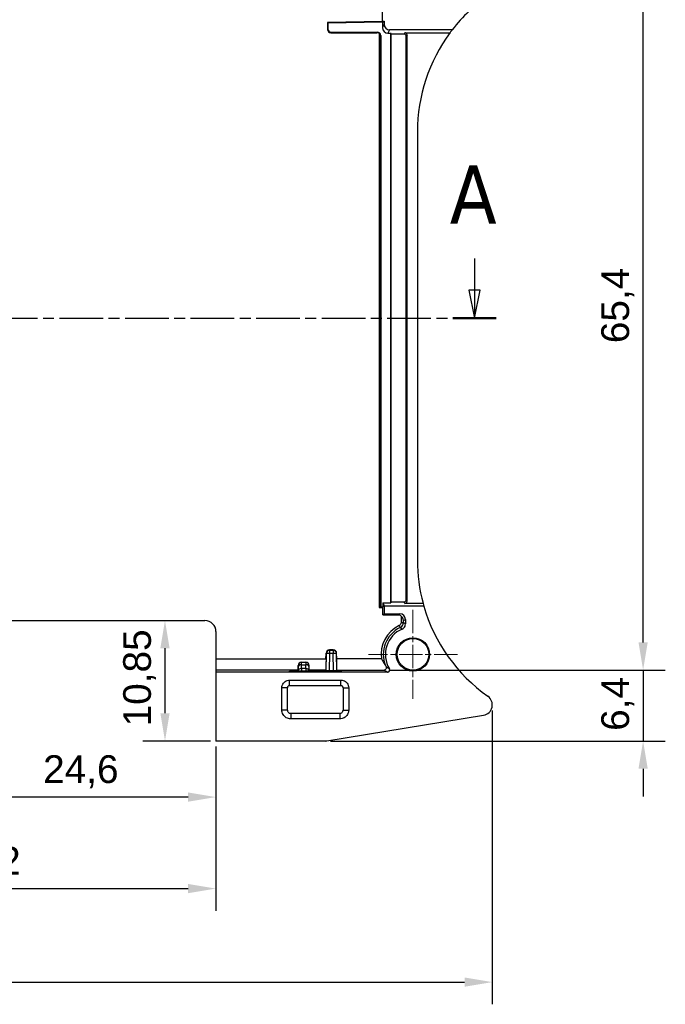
# Model space of a CAD drawing. Header units: millimetres. Extents: x 0 to 420, y 0 to 297.
# Tile 9 of 14: x 110 to 168, y 147 to 236. Entities that reach past the tile are written whole.
import ezdxf

# ---------------------------------------------------------------- set-up
doc = ezdxf.new("R2010")
doc.units = ezdxf.units.MM
doc.linetypes.add('CHAIN', pattern=[0.3543, 0.2362, -0.0295, 0.0591, -0.0295])
doc.linetypes.add('LONG_DASH_DOTTED', pattern=[0.3001, 0.2362, -0.0295, 0.0049, -0.0295])
for name, color, linetype, lineweight, true_color in [('Centro(ISO)', 137, 'Continuous', 18, 0x408080), ('Linee di vista in sezione(ISO)', 98, 'LONG_DASH_DOTTED', 25, 0x004000), ('Spigoli visibili(ISO)', 176, 'Continuous', 25, 0x000080)]:
    doc.layers.add(name, color=color, linetype=linetype, lineweight=lineweight, true_color=true_color)
doc.layers.add('Quote(ISO)', color=7, linetype='Continuous', lineweight=25)
doc.layers.add('Spigoli tangenti visibili(ISO)', color=7, linetype='Continuous', lineweight=25)
doc.styles.add('Federico-Quote', font='arial.ttf')
doc.styles.add('Label Text (ISO)', font='tahoma.ttf')
doc.dimstyles.new('X.XXX', dxfattribs={"dimtxt": 2.5, "dimasz": 2.5, "dimexe": 2, "dimexo": 0.5, "dimgap": 0.762, "dimtad": 1, "dimdec": 1, "dimrnd": 1e-08, "dimtxsty": 'Federico-Quote', "dimcen": 0.09, "dimdle": 10, "dimclrd": 7, "dimclre": 7, "dimclrt": 7, "dimazin": 2, "dimtfac": 1, "dimtmove": 0, "dimatfit": 3, "dimfxl": 1, "dimtolj": 1, "dimlwd": 25, "dimlwe": 25, "dimarcsym": 0})

# ---------------------------------------------------------------- blocks, each defined once
blk = doc.blocks.new('2dTransSection0')
at = {"layer": 'Linee di vista in sezione(ISO)', "linetype": 'Continuous'}
for p, q in [((55.985, 214.456), (55.985, 211.588)), ((150.482, 214.456), (150.482, 211.588)), ((55.485, 211.588), (55.985, 209.088)), ((56.485, 211.588), (55.485, 211.588)), ((55.985, 211.588), (55.985, 209.088)), ((55.985, 209.088), (56.485, 211.588)), ((149.982, 211.588), (150.482, 209.088)), ((150.982, 211.588), (149.982, 211.588)), ((150.482, 211.588), (150.482, 209.088)), ((150.482, 209.088), (150.982, 211.588))]:
    blk.add_line(p, q, dxfattribs=at)
at = {"layer": 'Linee di vista in sezione(ISO)', "linetype": 'CHAIN', "ltscale": 16.669703}
blk.add_line((54.032, 209.088), (152.435, 209.088), dxfattribs=at)
at = {"layer": 'Linee di vista in sezione(ISO)', "linetype": 'Continuous', "lineweight": 50}
for p, q in [((54.032, 209.088), (57.938, 209.088)), ((148.529, 209.088), (152.435, 209.088))]:
    blk.add_line(p, q, dxfattribs=at)
at = {"layer": 'Linee di vista in sezione(ISO)', "linetype": 'Continuous', "flags": 128}
for points in [[(55.485, 211.588), (55.985, 209.088), (56.485, 211.588), (55.485, 211.588)], [(149.982, 211.588), (150.482, 209.088), (150.982, 211.588), (149.982, 211.588)]]:
    blk.add_lwpolyline(points, dxfattribs=at)
at = {"layer": 'Linee di vista in sezione(ISO)'}
for points in [[(55.485, 211.588), (55.985, 209.088), (56.485, 211.588), (55.485, 211.588)], [(149.982, 211.588), (150.482, 209.088), (150.982, 211.588), (149.982, 211.588)]]:
    blk.add_solid(points, dxfattribs=at)
at = {"layer": 'Linee di vista in sezione(ISO)', "char_height": 5.25, "attachment_point": 7, "style": 'Label Text (ISO)'}
for insert in [(53.752, 217.588), (148.249, 217.588)]:
    blk.add_mtext('A', dxfattribs=dict(at, insert=insert))
blk = doc.blocks.new('*D14')
at = {"layer": 'Defpoints', "color": 0, "linetype": 'Continuous', "transparency": 16777216}
for p in [(152.087, 174.244), (52.087, 173.037), (152.087, 149.272)]:
    blk.add_point(p, dxfattribs=at)
at = {"layer": 'Quote(ISO)', "color": 7, "linetype": 'Continuous', "lineweight": 25, "transparency": 16777216}
for p, q in [((152.087, 173.744), (152.087, 147.272)), ((52.087, 172.537), (52.087, 147.272)), ((54.587, 149.272), (149.587, 149.272))]:
    blk.add_line(p, q, dxfattribs=at)
at = {"layer": 'Quote(ISO)', "color": 7, "linetype": 'Continuous', "transparency": 16777216}
for points in [[(54.587, 149.689), (54.587, 148.855), (52.087, 149.272)], [(149.587, 149.689), (149.587, 148.855), (152.087, 149.272)]]:
    blk.add_solid(points, dxfattribs=at)
at = {"layer": 'Quote(ISO)', "color": 7, "linetype": 'Continuous', "lineweight": 25, "transparency": 16777216, "insert": (99.447, 152.587), "char_height": 2.5, "attachment_point": 1, "style": 'Federico-Quote'}
blk.add_mtext('\\A1;100', dxfattribs=at)
blk = doc.blocks.new('*D15')
at = {"layer": 'Defpoints', "color": 0, "linetype": 'Continuous', "transparency": 16777216}
for p in [(142.35, 177.371), (137.02, 170.988), (165.671, 170.988)]:
    blk.add_point(p, dxfattribs=at)
at = {"layer": 'Quote(ISO)', "color": 7, "linetype": 'Continuous', "lineweight": 25, "transparency": 16777216}
for p, q in [((165.671, 179.871), (165.671, 182.371)), ((142.85, 177.371), (167.671, 177.371)), ((165.671, 177.371), (165.671, 170.988)), ((137.52, 170.988), (167.671, 170.988)), ((165.671, 168.488), (165.671, 165.988))]:
    blk.add_line(p, q, dxfattribs=at)
at = {"layer": 'Quote(ISO)', "color": 7, "linetype": 'Continuous', "transparency": 16777216}
for points in [[(165.254, 179.871), (166.087, 179.871), (165.671, 177.371)], [(165.254, 168.488), (166.087, 168.488), (165.671, 170.988)]]:
    blk.add_solid(points, dxfattribs=at)
at = {"layer": 'Quote(ISO)', "color": 7, "linetype": 'Continuous', "lineweight": 25, "transparency": 16777216, "insert": (161.904, 171.902), "char_height": 2.5, "attachment_point": 1, "rotation": 90, "style": 'Federico-Quote'}
blk.add_mtext('\\A1;6,4', dxfattribs=at)
blk = doc.blocks.new('*D16')
at = {"layer": 'Defpoints', "color": 0, "linetype": 'Continuous', "transparency": 16777216}
for p in [(140.936, 242.764), (165.671, 242.764), (142.35, 177.371)]:
    blk.add_point(p, dxfattribs=at)
at = {"layer": 'Quote(ISO)', "color": 7, "linetype": 'Continuous', "lineweight": 25, "transparency": 16777216}
for p, q in [((141.436, 242.764), (167.671, 242.764)), ((165.671, 179.871), (165.671, 240.264)), ((142.85, 177.371), (167.671, 177.371))]:
    blk.add_line(p, q, dxfattribs=at)
at = {"layer": 'Quote(ISO)', "color": 7, "linetype": 'Continuous', "transparency": 16777216}
for points in [[(165.254, 240.264), (166.087, 240.264), (165.671, 242.764)], [(165.254, 179.871), (166.087, 179.871), (165.671, 177.371)]]:
    blk.add_solid(points, dxfattribs=at)
at = {"layer": 'Quote(ISO)', "color": 7, "linetype": 'Continuous', "lineweight": 25, "transparency": 16777216, "insert": (161.904, 206.819), "char_height": 2.5, "attachment_point": 1, "rotation": 90, "style": 'Federico-Quote'}
blk.add_mtext('\\A1;65,4', dxfattribs=at)
blk = doc.blocks.new('*D18')
at = {"layer": 'Defpoints', "color": 0, "linetype": 'Continuous', "transparency": 16777216}
for p in [(127.187, 170.988), (102.587, 168.49), (102.587, 165.937)]:
    blk.add_point(p, dxfattribs=at)
at = {"layer": 'Quote(ISO)', "color": 7, "linetype": 'Continuous', "lineweight": 25, "transparency": 16777216}
for p, q in [((127.187, 170.488), (127.187, 163.937)), ((102.587, 167.99), (102.587, 163.937)), ((124.687, 165.937), (105.087, 165.937))]:
    blk.add_line(p, q, dxfattribs=at)
at = {"layer": 'Quote(ISO)', "color": 7, "linetype": 'Continuous', "transparency": 16777216}
for points in [[(105.087, 166.354), (105.087, 165.52), (102.587, 165.937)], [(124.687, 166.354), (124.687, 165.52), (127.187, 165.937)]]:
    blk.add_solid(points, dxfattribs=at)
at = {"layer": 'Quote(ISO)', "color": 7, "linetype": 'Continuous', "lineweight": 25, "transparency": 16777216, "insert": (111.62, 169.704), "char_height": 2.5, "attachment_point": 1, "style": 'Federico-Quote'}
blk.add_mtext('\\A1;24,6', dxfattribs=at)
blk = doc.blocks.new('*D20')
at = {"layer": 'Defpoints', "color": 0, "linetype": 'Continuous', "transparency": 16777216}
for p in [(122.599, 181.838), (122.599, 170.988), (127.187, 170.988)]:
    blk.add_point(p, dxfattribs=at)
at = {"layer": 'Quote(ISO)', "color": 7, "linetype": 'Continuous', "lineweight": 25, "transparency": 16777216}
for p, q in [((122.599, 179.338), (122.599, 173.488)), ((126.687, 170.988), (120.599, 170.988))]:
    blk.add_line(p, q, dxfattribs=at)
at = {"layer": 'Quote(ISO)', "color": 7, "linetype": 'Continuous', "transparency": 16777216}
for points in [[(122.182, 179.338), (123.016, 179.338), (122.599, 181.838)], [(122.182, 173.488), (123.016, 173.488), (122.599, 170.988)]]:
    blk.add_solid(points, dxfattribs=at)
at = {"layer": 'Quote(ISO)', "color": 7, "linetype": 'Continuous', "lineweight": 25, "transparency": 16777216, "insert": (118.832, 172.304), "char_height": 2.5, "attachment_point": 1, "rotation": 90, "style": 'Federico-Quote'}
blk.add_mtext('\\A1;10,85', dxfattribs=at)
blk = doc.blocks.new('*D34')
at = {"layer": 'Defpoints', "color": 0, "linetype": 'Continuous', "transparency": 16777216}
for p in [(84.987, 174.185), (127.187, 170.988), (127.187, 157.695)]:
    blk.add_point(p, dxfattribs=at)
at = {"layer": 'Quote(ISO)', "color": 7, "linetype": 'Continuous', "lineweight": 25, "transparency": 16777216}
for p, q in [((84.987, 173.685), (84.987, 155.695)), ((127.187, 170.488), (127.187, 155.695)), ((87.487, 157.695), (124.687, 157.695))]:
    blk.add_line(p, q, dxfattribs=at)
at = {"layer": 'Quote(ISO)', "color": 7, "linetype": 'Continuous', "transparency": 16777216}
for points in [[(87.487, 158.111), (87.487, 157.278), (84.987, 157.695)], [(124.687, 158.111), (124.687, 157.278), (127.187, 157.695)]]:
    blk.add_solid(points, dxfattribs=at)
at = {"layer": 'Quote(ISO)', "color": 7, "linetype": 'Continuous', "lineweight": 25, "transparency": 16777216, "insert": (102.803, 161.461), "char_height": 2.5, "attachment_point": 1, "style": 'Federico-Quote'}
blk.add_mtext('\\A1;42,2', dxfattribs=at)

msp = doc.modelspace()

# ---------------------------------------------------------------- linework, layer by layer
at = {"layer": 'Centro(ISO)', "linetype": 'CHAIN', "ltscale": 8.88956}
for p, q in [((144.937, 182.788), (144.937, 174.788)), ((148.937, 178.788), (140.937, 178.788))]:
    msp.add_line(p, q, dxfattribs=at)
at = {"layer": 'Spigoli tangenti visibili(ISO)'}
for p, q in [((137.281, 235.132), (137.237, 235.088)), ((142.335, 235.54), (142.187, 235.243)), ((142.835, 235.04), (142.687, 234.743)), ((137.581, 234.832), (137.537, 234.788)), ((141.687, 234.788), (141.731, 234.832)), ((141.892, 234.707), (141.892, 183.521)), ((141.987, 234.489), (142.031, 234.532)), ((144.204, 234.788), (144.137, 234.656)), ((144.403, 234.588), (144.337, 234.456)), ((144.403, 183.588), (144.337, 183.721)), ((141.892, 183.521), (141.892, 183.024)), ((144.204, 183.388), (144.137, 183.521)), ((143.759, 182.437), (143.567, 182.341)), ((143.871, 182.238), (143.871, 181.653)), ((144.071, 181.843), (144.259, 181.937)), ((144.071, 181.653), (144.071, 181.843)), ((143.7, 181.382), (143.786, 181.201)), ((143.871, 181.653), (144.071, 181.653)), ((137.413, 179.15), (137.413, 179.188)), ((137.413, 179.15), (137.413, 178.856)), ((137.761, 179.15), (137.413, 179.15)), ((137.761, 179.15), (137.761, 179.188)), ((137.761, 179.15), (137.761, 178.856)), ((137.104, 178.371), (127.187, 178.371)), ((137.113, 178.856), (137.087, 177.35)), ((137.113, 178.856), (137.113, 178.894)), ((137.413, 178.856), (137.387, 177.345)), ((137.761, 178.856), (137.413, 178.856)), ((137.787, 177.345), (137.761, 178.856)), ((138.061, 178.856), (138.061, 178.894)), ((138.087, 177.35), (138.061, 178.856)), ((142.093, 178.381), (138.07, 178.381)), ((134.588, 177.371), (127.187, 177.371)), ((134.59, 177.474), (134.593, 177.63)), ((134.596, 177.794), (134.595, 177.794)), ((134.887, 177.511), (134.893, 177.854)), ((135.287, 177.511), (134.887, 177.511)), ((134.893, 177.854), (135.281, 177.854)), ((135.287, 177.511), (135.281, 177.854)), ((135.578, 177.794), (135.579, 177.794)), ((135.584, 177.473), (135.581, 177.63)), ((137.087, 177.371), (135.586, 177.371)), ((138.087, 177.371), (142.35, 177.371)), ((134.104, 177.23), (134.103, 177.277)), ((135.287, 177.277), (134.887, 177.277)), ((138.17, 177.23), (138.171, 177.277)), ((133.128, 173.779), (133.128, 175.776)), ((133.628, 175.776), (133.128, 175.776)), ((133.828, 176.476), (138.446, 176.476)), ((133.828, 175.976), (133.828, 176.476)), ((138.446, 175.976), (138.446, 176.476)), ((138.646, 175.776), (139.146, 175.776)), ((139.146, 175.776), (139.146, 173.779)), ((133.628, 173.779), (133.128, 173.779)), ((133.928, 173.48), (133.928, 172.98)), ((138.346, 172.98), (133.928, 172.98)), ((138.346, 173.48), (138.346, 172.98)), ((138.646, 173.779), (139.146, 173.779))]:
    msp.add_line(p, q, dxfattribs=at)
for centre, radius, start, end in [((144.937, 178.788), 2.874, 115.50534, 188.15216), ((144.937, 178.788), 2.674, 115.50534, 202.10512), ((134.896, 177.788), 0.3, 90, 179), ((135.278, 177.788), 0.3, 1, 90)]:
    msp.add_arc(centre, radius, start, end, dxfattribs=at)
for centre, major_axis, ratio, start_param, end_param in [((137.413, 178.85), (-0.3, 0), 0.999848, 4.712389, 6.265729), ((137.761, 178.85), (0.3, 0), 0.999848, 0.017456, 1.570796), ((137.413, 178.85), (-0.3, 0.005), 0.01745, 4.712693, 6.282881), ((137.761, 178.85), (0.3, 0.005), 0.01745, 0.000305, 1.570492), ((134.887, 177.282), (-0.3, 0.005), 0.765998, 4.725481, 6.283185), ((134.893, 177.625), (-0.3, 0.005), 0.765998, 4.72548, 6.282697), ((134.887, 177.269), (0, 0.317), 0.00001, 0.694694, 1.544609), ((134.884, 177.088), (0.012, 1), 0.000197, 5.585012, 6.283184), ((135.291, 177.088), (-0.012, 1), 0.000211, 0.000013, 0.698163), ((135.281, 177.625), (0.3, 0.005), 0.765998, 0.000528, 1.557705), ((135.287, 177.282), (0.3, 0.005), 0.765998, 0, 1.557705), ((135.287, 177.269), (0, 0.317), 0.000016, 0.698154, 1.544602)]:
    msp.add_ellipse(centre, major_axis=major_axis, ratio=ratio, start_param=start_param, end_param=end_param, dxfattribs=at)
for points, knots in [([(143.871, 181.653), (143.871, 181.623), (143.866, 181.592), (143.843, 181.517), (143.817, 181.475), (143.759, 181.417), (143.73, 181.396), (143.7, 181.382)], [-0.03356613, -0.03356613, -0.03356613, -0.03356613, -0.02456641, -0.02456641, -0.01016685, -0.01016685, 0, 0, 0, 0]), ([(143.786, 181.201), (143.837, 181.226), (143.884, 181.259), (143.981, 181.356), (144.024, 181.427), (144.063, 181.552), (144.071, 181.603), (144.071, 181.653)], [0, 0, 0, 0, 0.01016685, 0.01016685, 0.02456641, 0.02456641, 0.03356613, 0.03356613, 0.03356613, 0.03356613]), ([(143.822, 181.174), (143.838, 181.162), (143.854, 181.15), (143.87, 181.138), (143.886, 181.126), (143.901, 181.114), (143.93, 181.092), (143.943, 181.082), (143.956, 181.072)], [-0.900194, -0.900194, -0.900194, -0.900194, -0.6001293, -0.6001293, -0.6001293, -0.3000647, -0.3000647, -0.0500109, -0.0500109, -0.0500109, -0.0500109]), ([(144.259, 181.531), (144.245, 181.541), (144.23, 181.55), (144.198, 181.571), (144.181, 181.582), (144.163, 181.594), (144.146, 181.605), (144.128, 181.616), (144.111, 181.627)], [0.0500109, 0.0500109, 0.0500109, 0.0500109, 0.3000647, 0.3000647, 0.6001293, 0.6001293, 0.6001293, 0.900194, 0.900194, 0.900194, 0.900194]), ([(134.593, 177.63), (134.593, 177.635), (134.593, 177.64), (134.593, 177.645), (134.594, 177.674), (134.594, 177.699), (134.595, 177.72), (134.595, 177.728), (134.595, 177.736), (134.595, 177.743), (134.595, 177.757), (134.595, 177.768), (134.596, 177.776), (134.596, 177.783), (134.596, 177.787), (134.596, 177.79), (134.596, 177.792), (134.596, 177.794), (134.596, 177.794)], [0.0000001, 0.0000001, 0.0000001, 0.0000001, 0.0503262, 0.0503262, 0.0503262, 0.3333333, 0.3333333, 0.3333333, 0.4495491, 0.4495491, 0.4495491, 0.6666667, 0.6666667, 0.6666667, 0.8506106, 0.8506106, 0.8506106, 1, 1, 1, 1]), ([(135.581, 177.63), (135.581, 177.646), (135.581, 177.66), (135.58, 177.674), (135.58, 177.69), (135.58, 177.706), (135.58, 177.719), (135.579, 177.732), (135.579, 177.743), (135.579, 177.753), (135.579, 177.762), (135.579, 177.769), (135.579, 177.775), (135.579, 177.782), (135.579, 177.788), (135.578, 177.791), (135.578, 177.793), (135.578, 177.794), (135.578, 177.794)], [0.0000001, 0.0000001, 0.0000001, 0.0000001, 0.1483368, 0.1483368, 0.1483368, 0.3333333, 0.3333333, 0.3333333, 0.5096083, 0.5096083, 0.5096083, 0.6666667, 0.6666667, 0.6666667, 0.8709718, 0.8709718, 0.8709718, 1, 1, 1, 1]), ([(142.812, 177.5), (142.786, 177.514), (142.76, 177.527), (142.707, 177.556), (142.68, 177.571), (142.654, 177.586), (142.627, 177.6), (142.601, 177.615), (142.574, 177.631), (142.572, 177.632), (142.571, 177.632)], [0.0200257, 0.0200257, 0.0200257, 0.0200257, 0.2851698, 0.2851698, 0.5703396, 0.5703396, 0.5703396, 0.8555093, 0.8555093, 0.8705225, 0.8705225, 0.8705225, 0.8705225]), ([(142.391, 177.345), (142.393, 177.344), (142.394, 177.343), (142.422, 177.326), (142.449, 177.309), (142.477, 177.292), (142.504, 177.276), (142.532, 177.259), (142.587, 177.227), (142.614, 177.212), (142.641, 177.196)], [-0.8705225, -0.8705225, -0.8705225, -0.8705225, -0.8555093, -0.8555093, -0.5703396, -0.5703396, -0.5703396, -0.2851698, -0.2851698, -0.0200257, -0.0200257, -0.0200257, -0.0200257])]:
    msp.add_open_spline(points, degree=3, knots=knots, dxfattribs=at)
for points in [[(143.786, 181.201), (143.798, 181.192), (143.81, 181.183), (143.822, 181.174)], [(144.111, 181.627), (144.097, 181.636), (144.084, 181.644), (144.071, 181.653)], [(142.35, 177.371), (142.363, 177.362), (142.377, 177.353), (142.391, 177.345)], [(142.571, 177.632), (142.551, 177.644), (142.531, 177.656), (142.512, 177.667)], [(133.128, 175.776), (133.128, 175.852), (133.152, 175.996), (133.253, 176.195), (133.41, 176.352), (133.61, 176.453), (133.753, 176.476), (133.828, 176.476)], [(138.446, 176.476), (138.522, 176.476), (138.665, 176.453), (138.864, 176.352), (139.021, 176.195), (139.122, 175.996), (139.146, 175.852), (139.146, 175.776)], [(133.928, 172.98), (133.857, 172.98), (133.72, 172.998), (133.523, 173.079), (133.356, 173.208), (133.227, 173.375), (133.147, 173.57), (133.128, 173.708), (133.128, 173.779)], [(139.146, 173.779), (139.146, 173.708), (139.128, 173.571), (139.047, 173.375), (138.918, 173.207), (138.751, 173.079), (138.555, 172.998), (138.418, 172.98), (138.346, 172.98)]]:
    msp.add_open_spline(points, degree=3, dxfattribs=at)
at = {"layer": 'Spigoli visibili(ISO)'}
for p, q in [((142.187, 235.834), (142.187, 242.78)), ((142.187, 235.788), (137.237, 235.702)), ((137.237, 235.702), (137.237, 235.088)), ((137.237, 235.702), (137.281, 235.659)), ((142.187, 235.745), (137.281, 235.659)), ((137.281, 235.659), (137.281, 235.132)), ((142.187, 235.834), (142.335, 235.834)), ((142.187, 235.834), (142.187, 235.745)), ((142.187, 235.745), (142.335, 235.834)), ((142.187, 235.745), (142.187, 235.243)), ((142.335, 235.834), (142.335, 235.54)), ((148.477, 235.04), (142.835, 235.04)), ((137.537, 234.788), (141.687, 234.788)), ((137.581, 234.832), (141.731, 234.832)), ((141.987, 234.489), (141.987, 183.024)), ((142.031, 234.532), (142.031, 183.068)), ((142.687, 234.743), (142.943, 234.743)), ((142.943, 183.434), (142.943, 234.743)), ((142.987, 234.656), (142.943, 234.743)), ((144.137, 234.656), (142.987, 234.656)), ((142.987, 183.521), (142.987, 234.656)), ((144.204, 234.788), (148.286, 234.788)), ((144.337, 183.721), (144.337, 234.456)), ((144.403, 183.588), (144.403, 234.588)), ((145.337, 225.857), (145.337, 187.27)), ((141.892, 183.024), (142.231, 183.024)), ((141.987, 183.024), (142.031, 183.068)), ((142.031, 183.068), (142.231, 183.068)), ((142.231, 183.434), (142.231, 183.068)), ((142.231, 183.434), (142.943, 183.434)), ((142.231, 183.434), (142.379, 183.137)), ((142.231, 182.934), (142.231, 183.068)), ((142.231, 182.363), (142.231, 182.934)), ((145.918, 183.137), (142.379, 183.137)), ((142.379, 182.437), (142.379, 183.137)), ((142.987, 183.521), (142.943, 183.434)), ((142.987, 183.521), (144.137, 183.521)), ((145.848, 183.388), (144.204, 183.388)), ((85.987, 181.838), (126.187, 181.838)), ((142.231, 182.363), (142.379, 182.437)), ((142.231, 182.363), (142.231, 182.341)), ((142.231, 182.341), (143.567, 182.341)), ((142.379, 182.437), (143.759, 182.437)), ((144.259, 181.937), (144.259, 181.531)), ((127.187, 180.838), (127.187, 178.371)), ((137.761, 179.188), (137.413, 179.188)), ((127.187, 178.371), (127.187, 177.371)), ((137.104, 178.371), (137.113, 178.894)), ((138.07, 178.381), (138.061, 178.894)), ((127.187, 177.371), (127.187, 177.196)), ((134.595, 177.794), (134.587, 177.314)), ((134.587, 177.287), (134.59, 177.474)), ((134.896, 178.088), (134.895, 178.088)), ((134.896, 178.088), (135.278, 178.088)), ((135.278, 178.088), (135.279, 178.088)), ((135.587, 177.314), (135.579, 177.794)), ((135.587, 177.285), (135.584, 177.473)), ((135.587, 177.287), (135.584, 177.473)), ((137.087, 177.371), (137.087, 177.35)), ((138.087, 177.371), (138.087, 177.35)), ((127.187, 177.196), (127.187, 170.988)), ((142.641, 177.196), (127.187, 177.196)), ((133.804, 177.235), (133.803, 177.272)), ((134.887, 177.277), (134.103, 177.277)), ((138.17, 177.23), (134.104, 177.23)), ((134.587, 177.314), (134.587, 177.283)), ((134.587, 177.285), (134.587, 177.287)), ((138.171, 177.277), (135.287, 177.277)), ((135.587, 177.314), (135.587, 177.283)), ((137.387, 177.345), (137.787, 177.345)), ((138.471, 177.272), (138.47, 177.235)), ((133.628, 173.779), (133.628, 175.776)), ((133.828, 175.976), (138.446, 175.976)), ((138.646, 175.776), (138.646, 173.779)), ((138.346, 173.48), (133.928, 173.48)), ((137.181, 171.002), (151.296, 173.313)), ((137.02, 170.988), (127.187, 170.988))]:
    msp.add_line(p, q, dxfattribs=at)
for radius in [1.5, 1.422]:
    msp.add_circle((144.937, 178.788), radius, dxfattribs=at)
for centre, radius, start, end in [((160.337, 225.857), 15, 124.94134, 142.25137), ((160.337, 225.857), 15, 142.25137, 143.45625), ((160.337, 225.857), 15, 143.45625, 180), ((160.337, 187.27), 15, 180, 194.99707), ((160.337, 187.27), 15, 195.9937, 234.78617), ((126.187, 180.838), 1, 0, 90), ((144.937, 178.788), 2.485, 113.24243, 211.22868), ((134.895, 177.788), 0.3, 89.9997, 178.9997), ((135.279, 177.788), 0.3, 1.0003, 90.0003), ((151.144, 174.244), 0.943, 279.3, 54.78617), ((137.02, 171.988), 1, 270, 279.3)]:
    msp.add_arc(centre, radius, start, end, dxfattribs=at)
for centre, major_axis, ratio, start_param, end_param in [((137.537, 235.088), (-0.212, -0.212), 0.999695, 5.497939, 7.068431), ((137.581, 235.132), (-0.212, -0.212), 0.999695, 5.497939, 7.068431), ((142.687, 235.243), (-0.224, -0.448), 0.999239, 5.176219, 6.746407), ((142.836, 235.54), (-0.224, -0.448), 0.999239, 5.176219, 6.746407), ((141.687, 234.488), (0.212, 0.212), 0.999695, 0.032294, 0.785246), ((141.731, 234.532), (0.212, 0.212), 0.999695, 5.497939, 7.068431), ((144.137, 234.456), (0.089, 0.179), 0.999239, 5.176219, 6.746407), ((144.203, 234.588), (0.089, 0.179), 0.999239, 5.176219, 6.746407), ((144.137, 183.721), (0.089, -0.179), 0.999239, 5.819964, 7.390151), ((144.203, 183.588), (0.089, -0.179), 0.999239, 5.819964, 7.390151), ((141.892, 183.029), (-0.3, 0), 0.017455, 1.570796, 1.893288), ((164.927, 188.542), (-19.044, -5.28), 0.871209, 6.275618, 6.290773), ((143.567, 181.841), (0.447, 0.224), 0.99981, 0.454999, 1.107103), ((143.759, 181.937), (0.447, 0.224), 0.99981, 5.819644, 7.390288), ((137.413, 178.888), (0, 0.3), 0.999848, 0, 1.55334), ((137.761, 178.888), (0, 0.3), 0.999848, 4.729845, 6.283185), ((137.105, 178.371), (-0.017, -1), 0.000305, 4.712394, 6.265737), ((138.069, 178.381), (0.018, -1.01), 0.000305, 0.017448, 1.570791), ((134.104, 177.272), (0.3, 0), 0.017463, 1.571939, 3.14205), ((134.105, 177.235), (-0.3, 0), 0.017447, 0.000457, 1.570568), ((134.887, 177.282), (-0.3, 0.005), 0.765998, 0, 0.000567), ((135.287, 177.282), (0.3, 0.005), 0.765998, 6.28262, 6.283185), ((137.387, 177.35), (-0.3, 0), 0.01746, 6.283185, 7.853372), ((137.787, 177.35), (-0.3, 0), 0.01746, 1.571406, 3.141593), ((138.17, 177.235), (0.3, 0), 0.017447, 4.712617, 6.282729), ((138.171, 177.272), (0.3, 0), 0.017463, 6.282728, 7.852839)]:
    msp.add_ellipse(centre, major_axis=major_axis, ratio=ratio, start_param=start_param, end_param=end_param, dxfattribs=at)
for points, knots in [([(141.892, 234.707), (141.895, 234.704), (141.898, 234.701), (141.919, 234.68), (141.935, 234.659), (141.961, 234.614), (141.971, 234.59), (141.984, 234.54), (141.987, 234.514), (141.987, 234.489)], [0.1209284, 0.1209284, 0.1209284, 0.1209284, 0.12219784, 0.12219784, 0.12982157, 0.12982157, 0.1374453, 0.1374453, 0.14506903, 0.14506903, 0.14506903, 0.14506903]), ([(144.071, 181.843), (144.07, 181.914), (144.053, 181.989), (144.002, 182.093), (143.98, 182.126), (143.931, 182.186), (143.903, 182.214), (143.871, 182.238)], [0, 0, 0, 0, 0.02519633, 0.02519633, 0.03779449, 0.03779449, 0.04995427, 0.04995427, 0.04995427, 0.04995427]), ([(143.956, 181.072), (144.016, 181.097), (144.071, 181.135), (144.162, 181.227), (144.198, 181.282), (144.247, 181.403), (144.259, 181.466), (144.259, 181.531)], [0, 0, 0, 0, 0.01953152, 0.01953152, 0.03906008, 0.03906008, 0.05843102, 0.05843102, 0.05843102, 0.05843102]), ([(142.093, 178.381), (142.093, 178.379), (142.094, 178.378), (142.181, 178.231), (142.274, 178.097), (142.397, 177.905), (142.436, 177.838), (142.46, 177.782)], [-0.05619452, -0.05619452, -0.05619452, -0.05619452, -0.05585785, -0.05585785, -0.02210678, -0.02210678, 0, 0, 0, 0]), ([(142.512, 177.667), (142.525, 177.639), (142.533, 177.609), (142.534, 177.538), (142.523, 177.499), (142.486, 177.436), (142.463, 177.414), (142.411, 177.382), (142.381, 177.373), (142.351, 177.371), (142.35, 177.371), (142.35, 177.371)], [-0.08814836, -0.08814836, -0.08814836, -0.08814836, -0.06920422, -0.06920422, -0.04466595, -0.04466595, -0.02315785, -0.02315785, 0, 0, 0.00045293, 0.00045293, 0.00045293, 0.00045293]), ([(142.641, 177.196), (142.667, 177.196), (142.693, 177.201), (142.741, 177.221), (142.763, 177.236), (142.8, 177.272), (142.815, 177.294), (142.835, 177.342), (142.841, 177.368), (142.841, 177.412), (142.839, 177.431), (142.829, 177.467), (142.822, 177.484), (142.812, 177.5)], [0, 0, 0, 0, 0.00781843, 0.00781843, 0.01563146, 0.01563146, 0.02344046, 0.02344046, 0.03124914, 0.03124914, 0.03683965, 0.03683965, 0.04243091, 0.04243091, 0.04243091, 0.04243091]), ([(134.887, 177.277), (134.857, 177.277), (134.828, 177.277), (134.77, 177.278), (134.741, 177.278), (134.682, 177.279), (134.655, 177.279), (134.616, 177.28), (134.603, 177.281), (134.593, 177.281), (134.591, 177.282), (134.589, 177.282), (134.588, 177.282), (134.587, 177.282), (134.587, 177.282), (134.587, 177.283)], [-0.04911638, -0.04911638, -0.04911638, -0.04911638, -0.03995931, -0.03995931, -0.03007646, -0.03007646, -0.01777958, -0.01777958, -0.00769467, -0.00769467, -0.0045344, -0.0045344, -0.00198667, -0.00198667, 0, 0, 0, 0]), ([(135.587, 177.283), (135.587, 177.282), (135.587, 177.282), (135.586, 177.282), (135.585, 177.282), (135.583, 177.282), (135.581, 177.281), (135.571, 177.281), (135.56, 177.28), (135.523, 177.279), (135.496, 177.279), (135.438, 177.278), (135.408, 177.278), (135.348, 177.277), (135.318, 177.277), (135.287, 177.277)], [-0.04741906, -0.04741906, -0.04741906, -0.04741906, -0.04553787, -0.04553787, -0.04304474, -0.04304474, -0.04004625, -0.04004625, -0.03084326, -0.03084326, -0.01893585, -0.01893585, -0.00910316, -0.00910316, 0, 0, 0, 0]), ([(133.828, 175.976), (133.806, 175.976), (133.784, 175.973), (133.744, 175.959), (133.725, 175.949), (133.691, 175.923), (133.676, 175.907), (133.652, 175.872), (133.642, 175.853), (133.631, 175.814), (133.628, 175.795), (133.628, 175.776)], [0, 0, 0, 0, 0.00651969, 0.00651969, 0.01288539, 0.01288539, 0.01925142, 0.01925142, 0.02561587, 0.02561587, 0.03126985, 0.03126985, 0.03126985, 0.03126985]), ([(138.646, 175.776), (138.646, 175.798), (138.642, 175.82), (138.629, 175.86), (138.619, 175.88), (138.593, 175.914), (138.577, 175.929), (138.542, 175.953), (138.523, 175.962), (138.484, 175.973), (138.465, 175.976), (138.446, 175.976)], [0, 0, 0, 0, 0.00646901, 0.00646901, 0.01284275, 0.01284275, 0.01920822, 0.01920822, 0.02557365, 0.02557365, 0.03127015, 0.03127015, 0.03127015, 0.03127015]), ([(133.628, 173.779), (133.628, 173.747), (133.634, 173.714), (133.654, 173.653), (133.67, 173.624), (133.708, 173.573), (133.732, 173.551), (133.784, 173.515), (133.813, 173.501), (133.871, 173.484), (133.9, 173.48), (133.928, 173.48)], [0, 0, 0, 0, 0.00974704, 0.00974704, 0.01930487, 0.01930487, 0.02885673, 0.02885673, 0.03840919, 0.03840919, 0.0469109, 0.0469109, 0.0469109, 0.0469109]), ([(138.346, 173.48), (138.379, 173.48), (138.411, 173.485), (138.472, 173.506), (138.501, 173.521), (138.552, 173.559), (138.575, 173.583), (138.611, 173.635), (138.625, 173.665), (138.642, 173.722), (138.646, 173.751), (138.646, 173.779)], [0, 0, 0, 0, 0.00974704, 0.00974704, 0.01930487, 0.01930487, 0.02885673, 0.02885673, 0.03840919, 0.03840919, 0.0469109, 0.0469109, 0.0469109, 0.0469109])]:
    msp.add_open_spline(points, degree=3, knots=knots, dxfattribs=at)
msp.add_open_spline([(142.46, 177.782), (142.478, 177.741), (142.495, 177.702), (142.512, 177.667)], degree=3, dxfattribs=at)

# ---------------------------------------------------------------- block references
at = {"layer": 'Linee di vista in sezione(ISO)'}
msp.add_blockref('2dTransSection0', (0, 0), dxfattribs=at)

# ---------------------------------------------------------------- dimensions: what is measured, and where the dimension line sits
at = {"layer": 'Quote(ISO)', "color": 7, "linetype": 'Continuous', "lineweight": 25}
for base, p1, p2, angle, override, picture, middle in [((165.671, 242.764), (142.35, 177.371), (140.936, 242.764), 90, {"dimdec": 1, "dimtp": 0, "dimtm": 0, "dimtdec": 2, "dimtofl": 0, "dimatfit": 1}, '*D16', (165.671, 210.068)), ((122.599, 170.988), (122.599, 181.838), (127.187, 170.988), 270, {"dimdec": 2, "dimse1": 1, "dimtp": 0, "dimtm": 0, "dimtdec": 2, "dimtofl": 0, "dimatfit": 1}, '*D20', (122.599, 176.413)), ((165.671, 170.988), (142.35, 177.371), (137.02, 170.988), 90, {"dimdec": 1, "dimtp": 0, "dimtm": 0, "dimtdec": 2, "dimtofl": 1, "dimatfit": 1}, '*D15', (165.671, 174.18)), ((152.087, 149.272), (52.087, 173.037), (152.087, 174.244), 180, {"dimdec": 1, "dimtp": 0, "dimtm": 0, "dimtdec": 2, "dimtofl": 0, "dimatfit": 1}, '*D14', (102.087, 149.272)), ((102.587, 165.937), (127.187, 170.988), (102.587, 168.49), 180, {"dimdec": 1, "dimtp": 0, "dimtm": 0, "dimtdec": 2, "dimtofl": 0, "dimatfit": 1}, '*D18', (114.887, 165.937))]:
    dim = msp.add_linear_dim(base=base, p1=p1, p2=p2, angle=angle, dimstyle='X.XXX', override=override, dxfattribs=at)
    dim.commit()
    dim.dimension.update_dxf_attribs({"geometry": picture, "text_midpoint": middle, "dimtype": 160})
dim = msp.add_linear_dim(base=(127.187, 157.695), p1=(84.987, 174.185), p2=(127.187, 170.988), dimstyle='X.XXX', override={"dimdec": 1, "dimtp": 0, "dimtm": 0, "dimtdec": 2, "dimtofl": 0, "dimatfit": 1}, dxfattribs=at)
dim.commit()
dim.dimension.update_dxf_attribs({"geometry": '*D34', "text_midpoint": (106.087, 157.695), "dimtype": 160})

doc.saveas('drawing.dxf')
